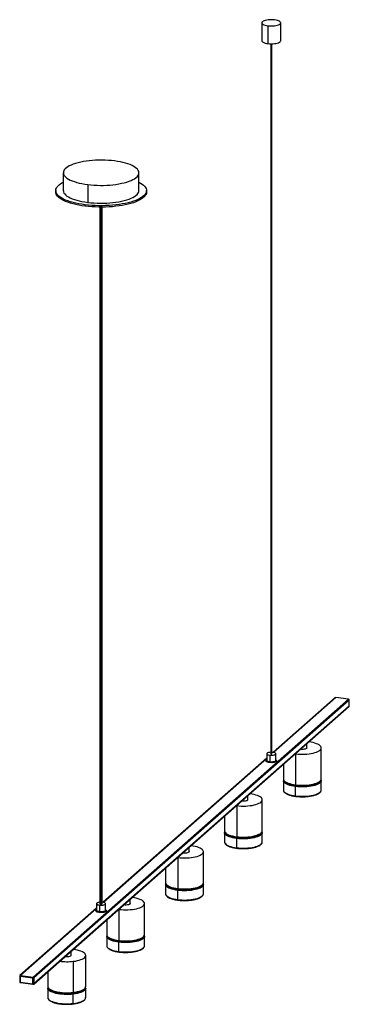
# Paper-space layout '_Dimétrica' of a CAD drawing. Header units: millimetres. Extents: x -643 to -208, y -578 to 723.
import ezdxf

# ---------------------------------------------------------------- set-up
doc = ezdxf.new("R2010")
doc.units = ezdxf.units.MM

psp = doc.layouts.new('_Dimétrica')

# ---------------------------------------------------------------- linework, layer by layer
at = {"color": 7, "linetype": 'Continuous', "lineweight": 25}
for p, q in [((-323.5, 719.3), (-323.5, 695.7)), ((-298.5, 695.7), (-298.5, 719.3)), ((-315.4, 715.4), (-315.4, 691.8)), ((-311.5, 691.5), (-311.5, -247.1)), ((-310.5, -247.1), (-310.5, 691.5)), ((-585.8, 521.1), (-585.8, 497.5)), ((-485.8, 497.5), (-485.8, 521.1)), ((-595.8, 497.5), (-595.8, 495.6)), ((-553.4, 505.5), (-553.4, 481.9)), ((-475.8, 495.6), (-475.8, 497.5)), ((-557, 476.9), (-557, 478.8)), ((-537.3, 475.6), (-537.3, -445.3)), ((-534.3, -445.3), (-534.3, 475.6)), ((-625.5, -542.4), (-209, -175.1)), ((-208.1, -176.1), (-624.5, -543.4)), ((-226.5, -173.1), (-308.4, -245.3)), ((-209, -175.1), (-225.8, -172.9)), ((-208.9, -175), (-225.7, -172.9)), ((-208.1, -183.7), (-208.1, -176.1)), ((-208, -183.5), (-208, -176)), ((-624.8, -551.6), (-208.3, -184.3)), ((-624.5, -551), (-208.1, -183.7)), ((-264.1, -239.3), (-264.1, -233.5)), ((-261.3, -231.5), (-261.8, -231.4)), ((-317, -247.1), (-317, -255.6)), ((-305, -255.6), (-305, -247.1)), ((-279.5, -247), (-278.9, -247.1)), ((-278.9, -247.1), (-278.9, -288.1)), ((-272.2, -241.2), (-272.8, -241.1)), ((-245.1, -280.3), (-245.1, -239.3)), ((-317, -253), (-533.1, -443.5)), ((-313.1, -249), (-313.1, -257.5)), ((-295.1, -260.8), (-295.1, -280.3)), ((-295.1, -282.7), (-295.1, -294.9)), ((-245.1, -294.9), (-245.1, -282.7)), ((-295.1, -294.9), (-295.1, -294.9)), ((-278.9, -302.7), (-278.9, -290.5)), ((-245.1, -295), (-245.1, -294.9)), ((-350, -309.8), (-350.5, -309.7)), ((-341.9, -307.9), (-341.9, -302.1)), ((-339, -300.1), (-339.6, -300)), ((-322.9, -348.9), (-322.9, -307.9)), ((-357.3, -315.6), (-356.7, -315.7)), ((-356.7, -315.7), (-356.7, -356.7)), ((-372.9, -329.4), (-372.9, -348.9)), ((-372.9, -351.3), (-372.9, -363.5)), ((-322.9, -363.5), (-322.9, -351.3)), ((-372.9, -363.5), (-372.9, -363.5)), ((-356.7, -371.3), (-356.7, -359.1)), ((-322.9, -363.6), (-322.9, -363.5)), ((-419.7, -376.5), (-419.7, -370.7)), ((-416.8, -368.7), (-417.4, -368.6)), ((-400.7, -417.5), (-400.7, -376.5)), ((-435, -384.2), (-434.5, -384.3)), ((-434.5, -384.3), (-434.5, -425.3)), ((-427.8, -378.4), (-428.3, -378.3)), ((-450.7, -398), (-450.7, -417.5)), ((-450.7, -419.9), (-450.7, -432.1)), ((-434.5, -439.9), (-434.5, -427.7)), ((-400.7, -432.1), (-400.7, -419.9)), ((-497.4, -445.1), (-497.4, -439.3)), ((-494.6, -437.3), (-495.2, -437.2)), ((-450.7, -432), (-450.7, -432.1)), ((-400.7, -432.2), (-400.7, -432.1)), ((-541.8, -451.2), (-643, -540.4)), ((-541.8, -445.3), (-541.8, -453.8)), ((-537.9, -447.2), (-537.9, -455.7)), ((-533.6, -443.4), (-534.3, -443.4)), ((-529.8, -453.8), (-529.8, -445.3)), ((-512.8, -452.8), (-512.3, -452.9)), ((-512.3, -452.9), (-512.3, -493.9)), ((-505.6, -447), (-506.1, -446.9)), ((-478.4, -486.1), (-478.4, -445.1)), ((-528.4, -466.6), (-528.4, -486.1)), ((-528.4, -488.5), (-528.4, -500.7)), ((-478.4, -500.7), (-478.4, -488.5)), ((-528.4, -500.6), (-528.4, -500.7)), ((-512.3, -508.5), (-512.3, -496.3)), ((-478.4, -500.8), (-478.4, -500.7)), ((-583.3, -515.6), (-583.9, -515.5)), ((-575.2, -513.7), (-575.2, -507.9)), ((-556.2, -554.7), (-556.2, -513.7)), ((-572.5, -521.5), (-572.5, -562.5)), ((-643.3, -541.2), (-643.3, -548.7)), ((-625.8, -543.6), (-642.7, -541.5)), ((-642.7, -541.5), (-642.7, -549)), ((-642.3, -540.2), (-625.5, -542.4)), ((-625.8, -551.2), (-625.8, -543.6)), ((-624.5, -543.4), (-624.5, -551)), ((-606.2, -535.2), (-606.2, -554.7)), ((-642.7, -549), (-625.8, -551.2)), ((-642.4, -549.7), (-625.6, -551.8)), ((-606.2, -557.1), (-606.2, -569.3)), ((-606.2, -557.1), (-606.2, -557.1)), ((-556.2, -557), (-556.2, -557.1)), ((-556.2, -569.3), (-556.2, -557.1)), ((-572.5, -577.1), (-572.5, -564.9))]:
    psp.add_line(p, q, dxfattribs=at)
at = {"color": 8, "linetype": 'Continuous', "lineweight": 25}
for p, q in [((-311.2, 691.5), (-311.2, -247.3)), ((-536.3, 475.6), (-536.3, -445.8)), ((-225.8, -172.9), (-308, -245.4)), ((-272.2, -241.2), (-272.2, -240.6)), ((-317, -253.3), (-532.7, -443.6)), ((-350, -309.8), (-350, -309.2)), ((-427.8, -378.4), (-427.8, -377.8)), ((-541.8, -451.6), (-642.3, -540.2)), ((-505.6, -447), (-505.6, -446.4)), ((-583.3, -515.6), (-583.3, -515))]:
    psp.add_line(p, q, dxfattribs=at)
at = {"color": 7, "linetype": 'Continuous', "lineweight": 25, "flags": 128}
for points in [[(-306.6, 723.2), (-308.7, 723.4), (-310.9, 723.4), (-313, 723.4), (-315.1, 723.2), (-317.1, 722.9), (-318.9, 722.5), (-320.5, 722), (-321.8, 721.4), (-322.7, 720.7), (-323.3, 720), (-323.5, 719.3), (-323.3, 718.6), (-322.8, 717.9), (-321.9, 717.2), (-320.7, 716.6), (-319.2, 716.1), (-317.4, 715.7), (-315.4, 715.4)], [(-315.4, 715.4), (-313.3, 715.2), (-311.2, 715.1), (-309, 715.2), (-306.9, 715.3), (-304.9, 715.6), (-303.1, 716), (-301.5, 716.6), (-300.3, 717.1), (-299.3, 717.8), (-298.7, 718.5), (-298.5, 719.2), (-298.7, 719.9), (-299.2, 720.6), (-300.1, 721.3), (-301.3, 721.9), (-302.9, 722.4), (-304.6, 722.9), (-306.6, 723.2)], [(-323.5, 695.7), (-323.3, 695), (-322.8, 694.3), (-321.9, 693.7), (-320.7, 693.1), (-319.2, 692.5), (-317.4, 692.1), (-315.4, 691.8)], [(-315.4, 691.8), (-313.3, 691.6), (-311.2, 691.5), (-309, 691.6), (-306.9, 691.8), (-304.9, 692.1), (-303.1, 692.5), (-301.5, 693), (-300.3, 693.6), (-299.3, 694.2), (-298.7, 694.9), (-298.5, 695.6), (-298.5, 695.7)], [(-518.1, 536.7), (-522.1, 537.1), (-526.2, 537.4), (-530.4, 537.6), (-534.7, 537.7), (-538.9, 537.7), (-543.1, 537.5), (-547.3, 537.3), (-551.4, 536.9), (-555.4, 536.4), (-559.2, 535.8), (-562.8, 535.1), (-566.3, 534.3), (-569.6, 533.3), (-572.6, 532.3), (-575.3, 531.3), (-577.8, 530.1), (-579.9, 528.9), (-581.7, 527.6), (-583.2, 526.3), (-584.4, 524.9), (-585.2, 523.5), (-585.7, 522.1), (-585.7, 520.7), (-585.5, 519.3), (-584.9, 517.9), (-583.9, 516.5), (-582.5, 515.2), (-580.9, 513.9), (-578.9, 512.6), (-576.6, 511.4), (-574, 510.3), (-571.1, 509.3), (-568, 508.3), (-564.6, 507.5), (-561.1, 506.7), (-557.3, 506), (-553.4, 505.5)], [(-553.4, 505.5), (-549.4, 505), (-545.3, 504.7), (-541.1, 504.5), (-536.8, 504.4), (-532.6, 504.4), (-528.4, 504.6), (-524.2, 504.8), (-520.1, 505.2), (-516.2, 505.7), (-512.3, 506.3), (-508.7, 507.1), (-505.2, 507.9), (-502, 508.8), (-498.9, 509.8), (-496.2, 510.9), (-493.8, 512), (-491.6, 513.2), (-489.8, 514.5), (-488.3, 515.8), (-487.1, 517.2), (-486.3, 518.6), (-485.9, 520), (-485.8, 521.4), (-486, 522.8), (-486.7, 524.2), (-487.6, 525.6), (-489, 526.9), (-490.6, 528.2), (-492.6, 529.5), (-494.9, 530.7), (-497.5, 531.8), (-500.4, 532.8), (-503.5, 533.8), (-506.9, 534.7), (-510.4, 535.4), (-514.2, 536.1), (-518.1, 536.7)], [(-557, 478.8), (-561.2, 479.4), (-565.3, 480.1), (-569.2, 480.9), (-572.9, 481.8), (-576.4, 482.8), (-579.7, 483.9), (-582.7, 485), (-585.4, 486.3), (-587.8, 487.6), (-590, 488.9), (-591.8, 490.3), (-593.3, 491.8), (-594.4, 493.3), (-595.2, 494.8), (-595.6, 496.3), (-595.7, 497.8), (-595.5, 499.4), (-594.9, 500.9), (-593.9, 502.4), (-592.7, 503.8), (-591, 505.3), (-589.1, 506.7), (-586.8, 508), (-585.8, 508.5)], [(-485.8, 508.5), (-483.7, 507.4), (-481.6, 506.1), (-479.7, 504.7), (-478.3, 503.2), (-477.1, 501.7), (-476.3, 500.2), (-475.9, 498.7), (-475.8, 497.2), (-476, 495.6), (-476.6, 494.1), (-477.6, 492.6), (-478.9, 491.1), (-480.5, 489.7), (-482.4, 488.3), (-484.7, 487), (-487.3, 485.7), (-490.1, 484.5), (-493.2, 483.4), (-496.6, 482.3), (-500.2, 481.4), (-504, 480.5), (-508, 479.8), (-512.1, 479.1), (-516.4, 478.6), (-520.8, 478.1), (-525.3, 477.8), (-529.9, 477.6), (-534.4, 477.5), (-539, 477.5), (-543.6, 477.7), (-548.2, 477.9), (-552.6, 478.3), (-557, 478.8)], [(-557, 476.9), (-561.2, 477.5), (-565.3, 478.2), (-569.2, 479), (-572.9, 479.9), (-576.4, 480.9), (-579.7, 482), (-582.7, 483.1), (-585.4, 484.4), (-587.8, 485.7), (-590, 487), (-591.8, 488.4), (-593.3, 489.9), (-594.4, 491.4), (-595.2, 492.9), (-595.6, 494.4), (-595.8, 495.6)], [(-585.8, 497.5), (-585.7, 497.1), (-585.5, 495.7), (-584.9, 494.3), (-583.9, 493), (-582.5, 491.6), (-580.9, 490.3), (-578.9, 489.1), (-576.6, 487.9), (-574, 486.8), (-571.1, 485.7), (-568, 484.8), (-564.6, 483.9), (-561.1, 483.1), (-557.3, 482.5), (-553.4, 481.9)], [(-475.8, 495.6), (-475.8, 495.3), (-476, 493.7), (-476.6, 492.2), (-477.6, 490.7), (-478.9, 489.3), (-480.5, 487.8), (-482.4, 486.4), (-484.7, 485.1), (-487.3, 483.8), (-490.1, 482.6), (-493.2, 481.5), (-496.6, 480.5), (-500.2, 479.5), (-504, 478.6), (-508, 477.9), (-512.1, 477.2), (-516.4, 476.7), (-520.8, 476.2), (-525.3, 475.9), (-529.9, 475.7), (-534.4, 475.6), (-539, 475.6), (-543.6, 475.8), (-548.2, 476), (-552.6, 476.4), (-557, 476.9)], [(-553.4, 481.9), (-549.4, 481.5), (-545.3, 481.1), (-541.1, 480.9), (-536.8, 480.8), (-532.6, 480.9), (-528.4, 481), (-524.2, 481.3), (-520.1, 481.7), (-516.2, 482.2), (-512.3, 482.8), (-508.7, 483.5), (-505.2, 484.3), (-502, 485.2), (-498.9, 486.2), (-496.2, 487.3), (-493.8, 488.4), (-491.6, 489.7), (-489.8, 490.9), (-488.3, 492.3), (-487.1, 493.6), (-486.3, 495), (-485.9, 496.4), (-485.8, 497.5)], [(-278.9, -247.1), (-276, -247.4), (-273.1, -247.6), (-270.1, -247.6), (-267.1, -247.6), (-264.1, -247.4), (-261.2, -247.1), (-258.5, -246.7), (-255.9, -246.2), (-253.5, -245.5), (-251.4, -244.8), (-249.5, -244), (-247.9, -243.2), (-246.7, -242.3), (-245.8, -241.3), (-245.3, -240.3), (-245.1, -239.3), (-245.3, -238.3), (-245.8, -237.3), (-246.7, -236.3), (-248, -235.4), (-249.5, -234.6), (-251.4, -233.8), (-253.5, -233.1), (-255.9, -232.4), (-258.5, -231.9), (-261.3, -231.5)], [(-311.5, -245.1), (-312, -245.1), (-313.5, -245.3), (-314.8, -245.6), (-315.9, -245.9), (-316.6, -246.4), (-317, -246.9), (-316.9, -247.4), (-316.5, -247.9), (-315.7, -248.4), (-314.5, -248.7), (-313.1, -249)], [(-313.1, -249), (-311.6, -249.1), (-310, -249.1), (-308.5, -248.9), (-307.2, -248.7), (-306.1, -248.3), (-305.4, -247.8), (-305, -247.3), (-305.1, -246.8), (-305.5, -246.3), (-306.4, -245.8), (-307.5, -245.5), (-308.9, -245.2)], [(-311.5, -247.1), (-311.5, -247.1), (-311.5, -247.2), (-311.4, -247.2), (-311.2, -247.3)], [(-311.2, -247.3), (-311, -247.3), (-310.8, -247.3), (-310.6, -247.2), (-310.5, -247.2), (-310.5, -247.1)], [(-308.9, -245.2), (-310.4, -245.1), (-310.5, -245.1)], [(-264.1, -239.3), (-264.1, -239.5), (-264.5, -240), (-265.2, -240.5), (-266.3, -240.9), (-267.6, -241.1), (-269.1, -241.3), (-270.7, -241.3), (-272.2, -241.2)], [(-356.7, -315.7), (-353.8, -316), (-350.9, -316.2), (-347.8, -316.2), (-344.8, -316.2), (-341.9, -316), (-339, -315.7), (-336.2, -315.3), (-333.7, -314.8), (-331.3, -314.1), (-329.1, -313.4), (-327.3, -312.6), (-325.7, -311.8), (-324.5, -310.9), (-323.6, -309.9), (-323.1, -308.9), (-322.9, -307.9), (-323.1, -306.9), (-323.6, -305.9), (-324.5, -304.9), (-325.8, -304), (-327.3, -303.2), (-329.2, -302.4), (-331.3, -301.7), (-333.7, -301), (-336.3, -300.5), (-339, -300.1)], [(-341.9, -307.9), (-341.9, -308.1), (-342.3, -308.6), (-343, -309.1), (-344.1, -309.5), (-345.4, -309.7), (-346.9, -309.9), (-348.5, -309.9), (-350, -309.8)], [(-434.5, -384.3), (-431.6, -384.6), (-428.6, -384.8), (-425.6, -384.8), (-422.6, -384.8), (-419.6, -384.6), (-416.8, -384.3), (-414, -383.9), (-411.4, -383.4), (-409.1, -382.7), (-406.9, -382), (-405.1, -381.2), (-403.5, -380.4), (-402.3, -379.4), (-401.4, -378.5), (-400.8, -377.5), (-400.7, -376.5), (-400.8, -375.5), (-401.4, -374.5), (-402.3, -373.5), (-403.5, -372.6), (-405.1, -371.8), (-407, -371), (-409.1, -370.3), (-411.5, -369.6), (-414.1, -369.1), (-416.8, -368.7)], [(-419.7, -376.5), (-419.7, -376.7), (-420, -377.2), (-420.8, -377.7), (-421.9, -378.1), (-423.2, -378.3), (-424.7, -378.5), (-426.3, -378.5), (-427.8, -378.4)], [(-512.3, -452.9), (-509.4, -453.2), (-506.4, -453.4), (-503.4, -453.4), (-500.4, -453.4), (-497.4, -453.2), (-494.5, -452.9), (-491.8, -452.5), (-489.2, -452), (-486.8, -451.3), (-484.7, -450.6), (-482.8, -449.8), (-481.3, -449), (-480.1, -448), (-479.2, -447.1), (-478.6, -446.1), (-478.4, -445.1), (-478.6, -444.1), (-479.2, -443.1), (-480.1, -442.1), (-481.3, -441.2), (-482.9, -440.4), (-484.7, -439.6), (-486.9, -438.9), (-489.3, -438.2), (-491.8, -437.7), (-494.6, -437.3)], [(-537.3, -443.4), (-538.2, -443.5), (-539.6, -443.8), (-540.6, -444.1), (-541.4, -444.6), (-541.7, -445.1), (-541.7, -445.6), (-541.2, -446.1), (-540.4, -446.6), (-539.3, -446.9), (-537.9, -447.2)], [(-537.9, -447.2), (-536.4, -447.3), (-534.8, -447.3), (-533.3, -447.1), (-532, -446.9), (-530.9, -446.5), (-530.1, -446), (-529.8, -445.5), (-529.8, -445), (-530.3, -444.5), (-531.1, -444), (-532.3, -443.7), (-533.6, -443.4)], [(-537.3, -445.3), (-537.3, -445.3), (-537.1, -445.5), (-536.8, -445.7), (-536.3, -445.8)], [(-536.3, -445.8), (-535.7, -445.8), (-535.1, -445.8), (-534.7, -445.7), (-534.4, -445.5), (-534.3, -445.3)], [(-497.4, -445.1), (-497.5, -445.3), (-497.8, -445.8), (-498.6, -446.3), (-499.6, -446.6), (-501, -446.9), (-502.5, -447.1), (-504, -447.1), (-505.6, -447)], [(-572.5, -521.5), (-569.8, -521.1), (-567.2, -520.6), (-564.8, -520), (-562.6, -519.3), (-560.7, -518.5), (-559.2, -517.6), (-557.9, -516.7), (-557, -515.7), (-556.4, -514.8), (-556.2, -513.8), (-556.4, -512.8), (-556.9, -511.8), (-557.8, -510.8), (-559, -509.9), (-560.5, -509), (-562.4, -508.2), (-564.5, -507.5), (-566.9, -506.9), (-569.5, -506.3), (-572.2, -505.9), (-572.9, -505.8)], [(-575.2, -513.7), (-575.3, -513.9), (-575.6, -514.4), (-576.3, -514.9), (-577.4, -515.2), (-578.8, -515.5), (-580.3, -515.7), (-581.8, -515.7), (-583.3, -515.6)]]:
    psp.add_lwpolyline(points, dxfattribs=at)
at = {"color": 8, "linetype": 'Continuous', "lineweight": 25, "flags": 128}
for points in [[(-225.7, -172.9), (-225.8, -172.9), (-225.8, -172.9)], [(-209, -175.1), (-208.9, -175), (-208.9, -175)], [(-208.1, -176.1), (-208, -176.1), (-208, -176)], [(-208.1, -183.7), (-208, -183.6), (-208, -183.5)], [(-313.5, -258.7), (-314.9, -258.5), (-316.1, -258.1), (-317, -257.7), (-317.7, -257.3), (-318, -256.7), (-317.9, -256.2), (-317.6, -255.7), (-317, -255.3)], [(-317, -255.6), (-316.9, -255.9), (-316.5, -256.4), (-315.7, -256.9), (-314.5, -257.2), (-313.1, -257.5)], [(-305, -255.3), (-305, -255.3), (-304.3, -255.8), (-304, -256.3), (-304.1, -256.9), (-304.5, -257.4), (-305.2, -257.8), (-306.2, -258.2), (-307.4, -258.5), (-308.9, -258.8), (-310.4, -258.9), (-312, -258.8), (-313.5, -258.7)], [(-313.1, -257.5), (-311.6, -257.6), (-310, -257.6), (-308.5, -257.4), (-307.2, -257.1), (-306.1, -256.8), (-305.4, -256.3), (-305, -255.8), (-305, -255.6)], [(-295.1, -280.3), (-295.1, -280.3), (-294.9, -281.3), (-294.4, -282.3), (-293.5, -283.3), (-292.2, -284.2), (-290.7, -285.1), (-288.8, -285.9), (-286.7, -286.6), (-284.3, -287.2), (-281.7, -287.7), (-278.9, -288.1)], [(-278.9, -290.5), (-281.7, -290.1), (-284.3, -289.5), (-286.7, -288.9), (-288.8, -288.2), (-290.7, -287.4), (-292.2, -286.6), (-293.5, -285.6), (-294.4, -284.7), (-294.9, -283.7), (-295.1, -282.7)], [(-278.9, -288.1), (-276, -288.4), (-273.1, -288.6), (-270.1, -288.7), (-267.1, -288.6), (-264.1, -288.4), (-261.2, -288.1), (-258.5, -287.7), (-255.9, -287.2), (-253.5, -286.6), (-251.4, -285.8), (-249.5, -285), (-247.9, -284.2), (-246.7, -283.3), (-245.8, -282.3), (-245.3, -281.3), (-245.1, -280.3)], [(-245.1, -282.6), (-245.1, -282.7), (-245.3, -283.7), (-245.8, -284.7), (-246.7, -285.6), (-247.9, -286.5), (-249.5, -287.4), (-251.4, -288.2), (-253.5, -288.9), (-255.9, -289.5), (-258.5, -290.1), (-261.2, -290.5), (-264.1, -290.8), (-267.1, -291), (-270.1, -291), (-273.1, -291), (-276, -290.8), (-278.9, -290.5)], [(-295.1, -294.9), (-295.1, -294.9), (-294.9, -295.9), (-294.4, -296.9), (-293.5, -297.9), (-292.2, -298.8), (-290.7, -299.7), (-288.8, -300.5), (-286.7, -301.2), (-284.3, -301.8), (-281.7, -302.3), (-278.9, -302.7)], [(-278.6, -289.1), (-278.6, -289.1), (-278.7, -289.1), (-278.8, -289), (-278.8, -288.8), (-278.9, -288.6), (-278.9, -288.4), (-278.9, -288.1)], [(-278.9, -302.7), (-276, -303), (-273.1, -303.2), (-270.1, -303.3), (-267.1, -303.2), (-264.1, -303), (-261.2, -302.7), (-258.5, -302.3), (-255.9, -301.8), (-253.5, -301.2), (-251.4, -300.5), (-249.5, -299.7), (-247.9, -298.8), (-246.7, -297.9), (-245.8, -296.9), (-245.3, -295.9), (-245.1, -295)], [(-278.9, -302.7), (-278.9, -302.9), (-278.9, -303.1), (-278.9, -303.2), (-278.8, -303.3), (-278.8, -303.4), (-278.7, -303.4), (-278.7, -303.4)], [(-372.9, -348.9), (-372.9, -348.9), (-372.7, -349.9), (-372.1, -350.9), (-371.2, -351.9), (-370, -352.8), (-368.4, -353.7), (-366.6, -354.5), (-364.4, -355.2), (-362.1, -355.8), (-359.5, -356.3), (-356.7, -356.7)], [(-356.7, -359.1), (-359.5, -358.7), (-362.1, -358.1), (-364.4, -357.5), (-366.6, -356.8), (-368.4, -356), (-370, -355.2), (-371.2, -354.2), (-372.1, -353.3), (-372.7, -352.3), (-372.9, -351.3)], [(-356.7, -356.7), (-353.8, -357), (-350.9, -357.2), (-347.8, -357.3), (-344.8, -357.2), (-341.9, -357), (-339, -356.7), (-336.2, -356.3), (-333.7, -355.8), (-331.3, -355.2), (-329.1, -354.4), (-327.3, -353.6), (-325.7, -352.8), (-324.5, -351.9), (-323.6, -350.9), (-323.1, -349.9), (-322.9, -348.9)], [(-322.9, -351.2), (-322.9, -351.3), (-323.1, -352.3), (-323.6, -353.3), (-324.5, -354.2), (-325.7, -355.1), (-327.3, -356), (-329.1, -356.8), (-331.3, -357.5), (-333.7, -358.1), (-336.2, -358.7), (-339, -359.1), (-341.9, -359.4), (-344.8, -359.5), (-347.8, -359.6), (-350.9, -359.5), (-353.8, -359.4), (-356.7, -359.1)], [(-372.9, -363.5), (-372.9, -363.5), (-372.7, -364.5), (-372.1, -365.5), (-371.2, -366.5), (-370, -367.4), (-368.4, -368.3), (-366.6, -369.1), (-364.4, -369.8), (-362.1, -370.4), (-359.5, -370.9), (-356.7, -371.3)], [(-356.4, -357.7), (-356.4, -357.7), (-356.5, -357.7), (-356.6, -357.6), (-356.6, -357.4), (-356.7, -357.2), (-356.7, -357), (-356.7, -356.7)], [(-356.7, -371.3), (-353.8, -371.6), (-350.9, -371.8), (-347.8, -371.9), (-344.8, -371.8), (-341.9, -371.6), (-339, -371.3), (-336.2, -370.9), (-333.7, -370.4), (-331.3, -369.8), (-329.1, -369.1), (-327.3, -368.3), (-325.7, -367.4), (-324.5, -366.5), (-323.6, -365.5), (-323.1, -364.5), (-322.9, -363.6)], [(-356.7, -371.3), (-356.7, -371.5), (-356.7, -371.7), (-356.7, -371.8), (-356.6, -371.9), (-356.6, -372), (-356.5, -372), (-356.5, -372)], [(-450.7, -417.5), (-450.7, -417.5), (-450.5, -418.5), (-449.9, -419.5), (-449, -420.5), (-447.8, -421.4), (-446.2, -422.3), (-444.4, -423), (-442.2, -423.8), (-439.8, -424.4), (-437.3, -424.9), (-434.5, -425.3)], [(-434.5, -427.7), (-437.3, -427.3), (-439.8, -426.7), (-442.2, -426.1), (-444.4, -425.4), (-446.2, -424.6), (-447.8, -423.8), (-449, -422.8), (-449.9, -421.9), (-450.5, -420.9), (-450.7, -419.9)], [(-434.5, -425.3), (-431.6, -425.6), (-428.6, -425.8), (-425.6, -425.8), (-422.6, -425.8), (-419.6, -425.6), (-416.8, -425.3), (-414, -424.9), (-411.4, -424.4), (-409.1, -423.7), (-406.9, -423), (-405.1, -422.2), (-403.5, -421.4), (-402.3, -420.5), (-401.4, -419.5), (-400.8, -418.5), (-400.7, -417.5)], [(-400.7, -419.8), (-400.7, -419.9), (-400.8, -420.9), (-401.4, -421.9), (-402.3, -422.8), (-403.5, -423.7), (-405.1, -424.6), (-406.9, -425.4), (-409.1, -426.1), (-411.4, -426.7), (-414, -427.2), (-416.8, -427.7), (-419.6, -428), (-422.6, -428.1), (-425.6, -428.2), (-428.6, -428.1), (-431.6, -428), (-434.5, -427.7)], [(-434.2, -426.3), (-434.2, -426.3), (-434.3, -426.3), (-434.3, -426.2), (-434.4, -426), (-434.5, -425.8), (-434.5, -425.6), (-434.5, -425.3)], [(-450.7, -432.1), (-450.7, -432.1), (-450.5, -433.1), (-449.9, -434.1), (-449, -435.1), (-447.8, -436), (-446.2, -436.9), (-444.4, -437.7), (-442.2, -438.4), (-439.8, -439), (-437.3, -439.5), (-434.5, -439.9)], [(-434.5, -439.9), (-431.6, -440.2), (-428.6, -440.4), (-425.6, -440.5), (-422.6, -440.4), (-419.6, -440.2), (-416.8, -439.9), (-414, -439.5), (-411.4, -439), (-409.1, -438.4), (-406.9, -437.6), (-405.1, -436.9), (-403.5, -436), (-402.3, -435.1), (-401.4, -434.1), (-400.8, -433.1), (-400.7, -432.2)], [(-434.5, -439.9), (-434.5, -440.1), (-434.5, -440.3), (-434.4, -440.4), (-434.4, -440.5), (-434.3, -440.6), (-434.3, -440.6), (-434.3, -440.6)], [(-538.2, -456.9), (-539.6, -456.7), (-540.8, -456.4), (-541.8, -455.9), (-542.4, -455.5), (-542.7, -454.9), (-542.7, -454.4), (-542.3, -453.9), (-541.8, -453.5)], [(-541.8, -453.8), (-541.7, -454.1), (-541.2, -454.6), (-540.4, -455.1), (-539.3, -455.4), (-537.9, -455.7)], [(-529.8, -453.5), (-529.7, -453.6), (-529.1, -454), (-528.8, -454.5), (-528.8, -455.1), (-529.2, -455.6), (-529.9, -456), (-530.9, -456.4), (-532.2, -456.8), (-533.6, -457), (-535.1, -457.1), (-536.7, -457.1), (-538.2, -456.9)], [(-537.9, -455.7), (-536.4, -455.8), (-534.8, -455.8), (-533.3, -455.6), (-532, -455.3), (-530.9, -455), (-530.1, -454.5), (-529.8, -454), (-529.8, -453.8)], [(-528.4, -486.1), (-528.4, -486.1), (-528.3, -487.1), (-527.7, -488.1), (-526.8, -489.1), (-525.6, -490), (-524, -490.9), (-522.1, -491.6), (-520, -492.4), (-517.6, -493), (-515, -493.5), (-512.3, -493.9)], [(-512.3, -496.3), (-515, -495.9), (-517.6, -495.3), (-520, -494.7), (-522.1, -494), (-524, -493.2), (-525.6, -492.4), (-526.8, -491.4), (-527.7, -490.5), (-528.3, -489.5), (-528.4, -488.5)], [(-512.3, -493.9), (-509.4, -494.2), (-506.4, -494.4), (-503.4, -494.4), (-500.4, -494.4), (-497.4, -494.2), (-494.5, -493.9), (-491.8, -493.5), (-489.2, -493), (-486.8, -492.3), (-484.7, -491.6), (-482.8, -490.8), (-481.3, -490), (-480.1, -489.1), (-479.2, -488.1), (-478.6, -487.1), (-478.4, -486.1)], [(-478.4, -488.4), (-478.4, -488.5), (-478.6, -489.5), (-479.2, -490.5), (-480.1, -491.4), (-481.3, -492.3), (-482.8, -493.2), (-484.7, -494), (-486.8, -494.7), (-489.2, -495.3), (-491.8, -495.8), (-494.5, -496.3), (-497.4, -496.6), (-500.4, -496.7), (-503.4, -496.8), (-506.4, -496.7), (-509.4, -496.6), (-512.3, -496.3)], [(-511.9, -494.9), (-512, -494.9), (-512, -494.9), (-512.1, -494.8), (-512.2, -494.6), (-512.2, -494.4), (-512.3, -494.2), (-512.3, -493.9)], [(-528.4, -500.7), (-528.4, -500.7), (-528.3, -501.7), (-527.7, -502.7), (-526.8, -503.7), (-525.6, -504.6), (-524, -505.5), (-522.1, -506.3), (-520, -507), (-517.6, -507.6), (-515, -508.1), (-512.3, -508.5)], [(-512.3, -508.5), (-509.4, -508.8), (-506.4, -509), (-503.4, -509.1), (-500.4, -509), (-497.4, -508.8), (-494.5, -508.5), (-491.8, -508.1), (-489.2, -507.6), (-486.8, -507), (-484.7, -506.2), (-482.8, -505.5), (-481.3, -504.6), (-480.1, -503.7), (-479.2, -502.7), (-478.6, -501.7), (-478.4, -500.8)], [(-512.3, -508.5), (-512.3, -508.7), (-512.3, -508.9), (-512.2, -509), (-512.2, -509.1), (-512.1, -509.2), (-512.1, -509.2), (-512, -509.2)], [(-643.3, -541.2), (-643.3, -541.2), (-643.3, -541.3), (-643.2, -541.3), (-643.1, -541.4), (-643, -541.4), (-642.8, -541.5), (-642.7, -541.5)], [(-643.3, -548.7), (-643.3, -548.7), (-643.3, -548.8), (-643.2, -548.9), (-643.1, -548.9), (-643, -549), (-642.8, -549), (-642.7, -549)], [(-642.4, -549.7), (-642.5, -549.7), (-642.5, -549.7), (-642.6, -549.6), (-642.6, -549.5), (-642.6, -549.4), (-642.7, -549.2), (-642.7, -549)], [(-625.8, -551.2), (-625.8, -551.3), (-625.8, -551.5), (-625.8, -551.6), (-625.7, -551.7), (-625.7, -551.8), (-625.6, -551.8), (-625.6, -551.8)], [(-606.2, -554.7), (-606.1, -555.7), (-605.5, -556.6), (-604.7, -557.6), (-603.4, -558.5), (-601.9, -559.4), (-600, -560.2), (-597.9, -560.9), (-595.6, -561.5), (-593, -562.1), (-590.2, -562.5), (-587.4, -562.8), (-584.4, -563), (-581.4, -563), (-578.4, -563), (-575.4, -562.8), (-572.5, -562.5)], [(-572.5, -564.9), (-575.4, -565.2), (-578.4, -565.3), (-581.4, -565.4), (-584.4, -565.3), (-587.4, -565.1), (-590.2, -564.8), (-593, -564.4), (-595.6, -563.9), (-597.9, -563.3), (-600, -562.5), (-601.9, -561.8), (-603.4, -560.9), (-604.7, -560), (-605.5, -559), (-606.1, -558), (-606.2, -557.1)], [(-572.5, -562.5), (-569.8, -562.1), (-567.2, -561.6), (-564.8, -561), (-562.6, -560.3), (-560.7, -559.5), (-559.2, -558.6), (-557.9, -557.7), (-557, -556.8), (-556.4, -555.8), (-556.2, -554.8), (-556.2, -554.7)], [(-556.2, -557.1), (-556.2, -557.1), (-556.4, -558.1), (-557, -559.1), (-557.9, -560.1), (-559.2, -561), (-560.7, -561.8), (-562.6, -562.6), (-564.8, -563.3), (-567.2, -564), (-569.8, -564.5), (-572.5, -564.9)], [(-606.2, -569.3), (-606.1, -570.3), (-605.5, -571.3), (-604.7, -572.2), (-603.4, -573.1), (-601.9, -574), (-600, -574.8), (-597.9, -575.5), (-595.6, -576.1), (-593, -576.7), (-590.2, -577.1), (-587.4, -577.4), (-584.4, -577.6), (-581.4, -577.7), (-578.4, -577.6), (-575.4, -577.4), (-572.5, -577.1)], [(-572.9, -563.5), (-572.8, -563.5), (-572.7, -563.5), (-572.7, -563.4), (-572.6, -563.2), (-572.6, -563), (-572.5, -562.8), (-572.5, -562.5)], [(-572.5, -577.1), (-569.8, -576.7), (-567.2, -576.2), (-564.8, -575.6), (-562.6, -574.9), (-560.7, -574.1), (-559.2, -573.2), (-557.9, -572.3), (-557, -571.4), (-556.4, -570.4), (-556.2, -569.4), (-556.2, -569.3)], [(-572.5, -577.1), (-572.5, -577.3), (-572.5, -577.5), (-572.6, -577.6), (-572.6, -577.7), (-572.7, -577.8), (-572.7, -577.8), (-572.7, -577.8)]]:
    psp.add_lwpolyline(points, dxfattribs=at)
at = {"color": 7, "linetype": 'Continuous', "lineweight": 25}
for centre, radius, start, end in [((-225.8, -173.9), 1, 82.8192, 131.4096), ((-209.2, -176.1), 1.09, 1.0587, 81.7605), ((-209, -176), 1, 0, 82.8192), ((-209, -183.5), 1, 311.4096, 0), ((-315.1, -257.6), 1.97, 324.9309, 3.5931), ((-277, -290.4), 1.97, 144.9309, 183.5931), ((-270.1, -229), 60.8, 261.9917, 286.2244), ((-354.7, -358.9), 1.97, 144.9309, 183.5931), ((-347.9, -297.6), 60.8, 261.9917, 286.2244), ((-432.5, -427.5), 1.97, 144.9309, 183.5931), ((-425.7, -366.2), 60.8, 261.9917, 286.2244), ((-539.8, -455.8), 1.97, 324.9309, 3.5931), ((-503.5, -434.8), 60.8, 261.9917, 286.2244), ((-510.3, -496.1), 1.97, 144.9309, 183.5931), ((-581.2, -449.9), 72.1, 262.5137, 276.9286), ((-642.3, -541.2), 1, 131.4096, 180), ((-640.7, -541.4), 1.97, 144.9309, 183.5931), ((-623.9, -543.5), 1.97, 144.9309, 183.5931), ((-625.5, -541.7), 1.97, 259.2261, 297.8883), ((-625.6, -543.4), 1.09, 1.0587, 81.7605), ((-642.3, -548.7), 1, 180, 262.8192), ((-625.5, -549.2), 1.97, 259.2261, 297.8883), ((-625.5, -550.8), 1, 262.8192, 311.4096), ((-581.2, -503.3), 60.9, 253.9233, 277.8909), ((-574.5, -564.8), 1.99, 356.4286, 34.5741)]:
    psp.add_arc(centre, radius, start, end, dxfattribs=at)
at = {"color": 8, "linetype": 'Continuous', "lineweight": 25}
for centre, radius, start, end in [((-226, -173.8), 0.834, 81.8416, 130.6612), ((-208.9, -183.7), 0.834, 312.158, 0.9777), ((-276, -257.2), 32.2, 241.254, 265.4525), ((-258.8, -269.2), 19, 287.3288, 301.9681), ((-353.8, -325.8), 32.2, 241.254, 265.4525), ((-336.6, -337.8), 19, 287.3288, 301.9681), ((-431.6, -394.4), 32.2, 241.254, 265.4525), ((-414.3, -406.4), 19, 287.3288, 301.9681), ((-509.4, -463), 32.2, 241.254, 265.4525), ((-492.1, -475), 19, 287.3288, 301.9681), ((-642.4, -541.1), 0.834, 81.8416, 130.6612), ((-625.4, -551), 0.834, 312.158, 0.9777), ((-592.6, -543.8), 18.9, 237.6412, 253.0621), ((-575.4, -531.2), 32.5, 274.4591, 298.526)]:
    psp.add_arc(centre, radius, start, end, dxfattribs=at)
at = {"color": 7, "linetype": 'Continuous', "lineweight": 25}
for points, knots in [([(-317, -255.6), (-317, -255.6), (-317, -255.7), (-317, -255.6), (-317, -255.6)], [0, 0, 0, 0, 0.699211, 1, 1, 1, 1]), ([(-305, -255.6), (-305, -255.6), (-305, -255.7), (-305, -255.6), (-305, -255.6)], [0, 0, 0, 0, 0.427309, 1, 1, 1, 1]), ([(-295.1, -280.2), (-295.1, -280.4), (-295.1, -281), (-294.8, -281.9), (-294.3, -282.9), (-293.5, -283.9), (-292.3, -284.9), (-290.9, -285.7), (-289.2, -286.6), (-287.2, -287.3), (-285, -287.9), (-282.7, -288.5), (-280.5, -288.9), (-279.1, -289.1), (-278.6, -289.1)], [0, 0, 0, 0, 0.033988, 0.112798, 0.192314, 0.276776, 0.368028, 0.464095, 0.56129, 0.657669, 0.753146, 0.84792, 0.942193, 1, 1, 1, 1]), ([(-294.9, -281.5), (-294.9, -281.7), (-295.1, -282.1), (-295.1, -282.5), (-295.1, -282.7)], [0, 0, 0, 0, 0.396747, 1, 1, 1, 1]), ([(-278.6, -289.1), (-278.1, -289.2), (-276.8, -289.4), (-274.5, -289.5), (-271.7, -289.7), (-269, -289.7), (-266.2, -289.6), (-263.5, -289.4), (-260.8, -289.1), (-258.3, -288.6), (-255.9, -288.1), (-253.7, -287.5), (-251.7, -286.8), (-249.9, -286.1), (-248.3, -285.2), (-247.1, -284.2), (-246.1, -283.2), (-245.5, -282.2), (-245.1, -281.2), (-245.1, -280.6), (-245.1, -280.4)], [0, 0, 0, 0, 0.031282, 0.090801, 0.150269, 0.209697, 0.269124, 0.328577, 0.388095, 0.447723, 0.507521, 0.567564, 0.627958, 0.688847, 0.750404, 0.812745, 0.868955, 0.920979, 0.969698, 1, 1, 1, 1]), ([(-245.1, -282.6), (-245.1, -282.5), (-245.1, -282.1), (-245.2, -281.8), (-245.3, -281.5)], [0, 0, 0, 0, 0.339973, 1, 1, 1, 1]), ([(-295.1, -294.8), (-295.1, -295), (-295.1, -295.5), (-294.8, -296.4), (-294.3, -297.4), (-293.4, -298.4), (-292.2, -299.3), (-290.8, -300.2), (-289, -301), (-287.1, -301.7), (-284.9, -302.3), (-282.5, -302.8), (-280.4, -303.2), (-279.1, -303.4), (-278.7, -303.4)], [0, 0, 0, 0, 0.040917, 0.122975, 0.205997, 0.293686, 0.386423, 0.481696, 0.57704, 0.671768, 0.765922, 0.859644, 0.953059, 1, 1, 1, 1]), ([(-267.2, -303.9), (-266.9, -303.9), (-265.7, -303.8), (-263.5, -303.6), (-260.9, -303.4), (-258.3, -302.9), (-255.9, -302.4), (-253.7, -301.9), (-251.7, -301.2), (-249.9, -300.4), (-248.4, -299.6), (-247.1, -298.6), (-246.1, -297.7), (-245.5, -296.6), (-245.1, -295.8), (-245.1, -295.2), (-245.1, -295)], [0, 0, 0, 0, 0.026596, 0.105372, 0.184202, 0.263124, 0.342187, 0.421455, 0.501013, 0.580978, 0.661497, 0.742692, 0.824374, 0.89569, 0.963084, 1, 1, 1, 1]), ([(-278.7, -303.4), (-278.2, -303.5), (-276.9, -303.6), (-274.6, -303.8), (-271.8, -303.9), (-269.4, -304), (-267.8, -303.9), (-267.2, -303.9)], [0, 0, 0, 0, 0.125551, 0.364447, 0.603238, 0.841924, 1, 1, 1, 1]), ([(-372.8, -348.8), (-372.8, -349), (-372.9, -349.6), (-372.6, -350.5), (-372.1, -351.5), (-371.2, -352.5), (-370.1, -353.4), (-368.7, -354.3), (-366.9, -355.2), (-365, -355.9), (-362.8, -356.5), (-360.5, -357.1), (-358.3, -357.5), (-356.9, -357.7), (-356.4, -357.7)], [0, 0, 0, 0, 0.033988, 0.112798, 0.192314, 0.276776, 0.368028, 0.464095, 0.56129, 0.657669, 0.753146, 0.84792, 0.942193, 1, 1, 1, 1]), ([(-372.7, -350.1), (-372.7, -350.3), (-372.9, -350.7), (-372.9, -351.1), (-372.8, -351.3)], [0, 0, 0, 0, 0.396747, 1, 1, 1, 1]), ([(-356.4, -357.7), (-355.9, -357.8), (-354.6, -357.9), (-352.3, -358.1), (-349.5, -358.3), (-346.7, -358.3), (-344, -358.2), (-341.2, -358), (-338.6, -357.7), (-336.1, -357.2), (-333.7, -356.7), (-331.5, -356.1), (-329.5, -355.4), (-327.7, -354.7), (-326.1, -353.8), (-324.8, -352.8), (-323.9, -351.8), (-323.3, -350.8), (-322.9, -349.8), (-322.9, -349.2), (-322.9, -349)], [0, 0, 0, 0, 0.031282, 0.090801, 0.150269, 0.209697, 0.269124, 0.328577, 0.388095, 0.447723, 0.507521, 0.567564, 0.627958, 0.688847, 0.750404, 0.812745, 0.868955, 0.920979, 0.969698, 1, 1, 1, 1]), ([(-322.9, -351.2), (-322.9, -351.1), (-322.9, -350.7), (-323, -350.4), (-323.1, -350.1)], [0, 0, 0, 0, 0.339973, 1, 1, 1, 1]), ([(-372.8, -363.4), (-372.8, -363.6), (-372.9, -364.1), (-372.6, -365), (-372, -366), (-371.2, -367), (-370, -367.9), (-368.6, -368.8), (-366.8, -369.6), (-364.9, -370.3), (-362.7, -370.9), (-360.3, -371.4), (-358.2, -371.8), (-356.9, -371.9), (-356.5, -372)], [0, 0, 0, 0, 0.040917, 0.122975, 0.205997, 0.293686, 0.386423, 0.481696, 0.57704, 0.671768, 0.765922, 0.859644, 0.953059, 1, 1, 1, 1]), ([(-345, -372.5), (-344.7, -372.5), (-343.4, -372.4), (-341.3, -372.2), (-338.7, -371.9), (-336.1, -371.5), (-333.7, -371), (-331.5, -370.5), (-329.5, -369.8), (-327.7, -369), (-326.1, -368.2), (-324.8, -367.2), (-323.9, -366.3), (-323.2, -365.2), (-322.9, -364.4), (-322.9, -363.8), (-322.9, -363.6)], [0, 0, 0, 0, 0.026596, 0.105372, 0.184202, 0.263124, 0.342187, 0.421455, 0.501013, 0.580978, 0.661497, 0.742692, 0.824374, 0.89569, 0.963084, 1, 1, 1, 1]), ([(-356.5, -372), (-356, -372.1), (-354.7, -372.2), (-352.4, -372.4), (-349.6, -372.5), (-347.1, -372.5), (-345.6, -372.5), (-345, -372.5)], [0, 0, 0, 0, 0.125551, 0.364447, 0.603238, 0.841924, 1, 1, 1, 1]), ([(-450.6, -417.4), (-450.6, -417.6), (-450.7, -418.1), (-450.4, -419.1), (-449.9, -420.1), (-449, -421.1), (-447.9, -422), (-446.5, -422.9), (-444.7, -423.8), (-442.8, -424.5), (-440.6, -425.1), (-438.3, -425.7), (-436.1, -426.1), (-434.7, -426.3), (-434.2, -426.3)], [0, 0, 0, 0, 0.033988, 0.112798, 0.192314, 0.276776, 0.368028, 0.464095, 0.56129, 0.657669, 0.753146, 0.84792, 0.942193, 1, 1, 1, 1]), ([(-450.4, -418.7), (-450.5, -418.9), (-450.7, -419.3), (-450.6, -419.7), (-450.6, -419.9)], [0, 0, 0, 0, 0.396747, 1, 1, 1, 1]), ([(-434.2, -426.3), (-433.7, -426.4), (-432.4, -426.5), (-430.1, -426.7), (-427.3, -426.8), (-424.5, -426.9), (-421.7, -426.8), (-419, -426.6), (-416.4, -426.2), (-413.9, -425.8), (-411.5, -425.3), (-409.3, -424.7), (-407.3, -424), (-405.5, -423.2), (-403.9, -422.4), (-402.6, -421.4), (-401.7, -420.4), (-401, -419.4), (-400.7, -418.4), (-400.7, -417.8), (-400.7, -417.6)], [0, 0, 0, 0, 0.031282, 0.090801, 0.150269, 0.209697, 0.269124, 0.328577, 0.388095, 0.447723, 0.507521, 0.567564, 0.627958, 0.688847, 0.750404, 0.812745, 0.868955, 0.920979, 0.969698, 1, 1, 1, 1]), ([(-400.7, -419.8), (-400.7, -419.7), (-400.7, -419.3), (-400.8, -419), (-400.9, -418.7)], [0, 0, 0, 0, 0.339973, 1, 1, 1, 1]), ([(-450.6, -432), (-450.6, -432.2), (-450.7, -432.7), (-450.4, -433.6), (-449.8, -434.6), (-449, -435.6), (-447.8, -436.5), (-446.3, -437.4), (-444.6, -438.2), (-442.6, -438.9), (-440.5, -439.5), (-438.1, -440), (-436, -440.4), (-434.7, -440.5), (-434.3, -440.6)], [0, 0, 0, 0, 0.040917, 0.122975, 0.205997, 0.293686, 0.386423, 0.481696, 0.57704, 0.671768, 0.765922, 0.859644, 0.953059, 1, 1, 1, 1]), ([(-434.3, -440.6), (-433.8, -440.7), (-432.5, -440.8), (-430.2, -441), (-427.4, -441.1), (-424.9, -441.1), (-423.4, -441.1), (-422.8, -441.1)], [0, 0, 0, 0, 0.125551, 0.364447, 0.603238, 0.841924, 1, 1, 1, 1]), ([(-422.8, -441.1), (-422.5, -441.1), (-421.2, -441), (-419.1, -440.8), (-416.4, -440.5), (-413.9, -440.1), (-411.5, -439.6), (-409.3, -439.1), (-407.3, -438.4), (-405.5, -437.6), (-403.9, -436.8), (-402.6, -435.8), (-401.7, -434.9), (-401, -433.8), (-400.7, -433), (-400.7, -432.4), (-400.7, -432.2)], [0, 0, 0, 0, 0.026596, 0.105372, 0.184202, 0.263124, 0.342187, 0.421455, 0.501013, 0.580978, 0.661497, 0.742692, 0.824374, 0.89569, 0.963084, 1, 1, 1, 1]), ([(-541.8, -453.8), (-541.8, -453.8), (-541.8, -453.9), (-541.8, -453.9), (-541.8, -453.8)], [0, 0, 0, 0, 0.699211, 1, 1, 1, 1]), ([(-529.8, -453.8), (-529.8, -453.8), (-529.7, -453.9), (-529.7, -453.8), (-529.7, -453.8)], [0, 0, 0, 0, 0.4273095, 1, 1, 1, 1]), ([(-528.4, -486), (-528.4, -486.2), (-528.5, -486.7), (-528.2, -487.7), (-527.6, -488.7), (-526.8, -489.7), (-525.7, -490.6), (-524.2, -491.5), (-522.5, -492.4), (-520.6, -493.1), (-518.4, -493.7), (-516, -494.3), (-513.9, -494.7), (-512.5, -494.9), (-511.9, -494.9)], [0, 0, 0, 0, 0.033988, 0.112798, 0.192314, 0.276776, 0.368028, 0.464095, 0.56129, 0.657669, 0.753146, 0.84792, 0.942193, 1, 1, 1, 1]), ([(-528.2, -487.3), (-528.3, -487.5), (-528.4, -487.9), (-528.4, -488.3), (-528.4, -488.5)], [0, 0, 0, 0, 0.396747, 1, 1, 1, 1]), ([(-511.9, -494.9), (-511.5, -495), (-510.1, -495.1), (-507.9, -495.3), (-505.1, -495.4), (-502.3, -495.5), (-499.5, -495.4), (-496.8, -495.2), (-494.2, -494.8), (-491.6, -494.4), (-489.3, -493.9), (-487.1, -493.3), (-485, -492.6), (-483.2, -491.8), (-481.7, -491), (-480.4, -490), (-479.5, -489), (-478.8, -488), (-478.5, -487), (-478.5, -486.4), (-478.5, -486.2)], [0, 0, 0, 0, 0.031282, 0.090801, 0.150269, 0.209697, 0.269124, 0.328577, 0.388095, 0.447723, 0.507521, 0.567564, 0.627958, 0.688847, 0.750404, 0.812745, 0.868955, 0.920979, 0.969698, 1, 1, 1, 1]), ([(-478.5, -488.4), (-478.5, -488.3), (-478.4, -487.9), (-478.6, -487.6), (-478.7, -487.3)], [0, 0, 0, 0, 0.339973, 1, 1, 1, 1]), ([(-528.4, -500.6), (-528.4, -500.8), (-528.5, -501.3), (-528.2, -502.2), (-527.6, -503.2), (-526.7, -504.2), (-525.6, -505.1), (-524.1, -506), (-522.4, -506.8), (-520.4, -507.5), (-518.2, -508.1), (-515.9, -508.6), (-513.8, -509), (-512.5, -509.1), (-512, -509.2)], [0, 0, 0, 0, 0.040917, 0.122975, 0.205997, 0.293686, 0.386423, 0.481696, 0.57704, 0.671768, 0.765922, 0.859644, 0.953059, 1, 1, 1, 1]), ([(-500.6, -509.7), (-500.2, -509.6), (-499, -509.6), (-496.9, -509.4), (-494.2, -509.1), (-491.7, -508.7), (-489.3, -508.2), (-487.1, -507.6), (-485.1, -507), (-483.3, -506.2), (-481.7, -505.4), (-480.4, -504.4), (-479.4, -503.5), (-478.8, -502.4), (-478.5, -501.6), (-478.5, -501), (-478.5, -500.8)], [0, 0, 0, 0, 0.026596, 0.105372, 0.184202, 0.263124, 0.342187, 0.421455, 0.501013, 0.580978, 0.661497, 0.742692, 0.824374, 0.89569, 0.963084, 1, 1, 1, 1]), ([(-512, -509.2), (-511.6, -509.3), (-510.2, -509.4), (-508, -509.6), (-505.2, -509.7), (-502.7, -509.7), (-501.2, -509.7), (-500.6, -509.7)], [0, 0, 0, 0, 0.125551, 0.364447, 0.603238, 0.841924, 1, 1, 1, 1]), ([(-606.2, -554.7), (-606.2, -554.9), (-606.2, -555.5), (-605.9, -556.4), (-605.3, -557.5), (-604.4, -558.5), (-603.2, -559.4), (-601.7, -560.3), (-600, -561.1), (-598, -561.8), (-595.8, -562.4), (-593.4, -563), (-590.9, -563.4), (-588.2, -563.7), (-585.5, -563.9), (-582.8, -564), (-580, -564.1), (-577.2, -563.9), (-574.8, -563.8), (-573.4, -563.6), (-572.9, -563.5)], [0, 0, 0, 0, 0.029301, 0.079251, 0.130072, 0.184404, 0.242992, 0.304223, 0.365804, 0.426826, 0.487293, 0.54734, 0.60709, 0.666635, 0.726046, 0.785376, 0.844668, 0.903961, 0.963281, 1, 1, 1, 1]), ([(-606, -555.9), (-606.1, -556.2), (-606.2, -556.6), (-606.2, -557), (-606.2, -557.2)], [0, 0, 0, 0, 0.619261, 1, 1, 1, 1]), ([(-572.9, -563.5), (-572.4, -563.5), (-571.1, -563.3), (-569, -562.9), (-566.6, -562.4), (-564.4, -561.8), (-562.5, -561.1), (-560.7, -560.3), (-559.2, -559.4), (-558, -558.4), (-557.1, -557.4), (-556.5, -556.4), (-556.2, -555.5), (-556.3, -554.9), (-556.3, -554.8)], [0, 0, 0, 0, 0.049404, 0.14359, 0.238052, 0.332929, 0.428398, 0.524695, 0.622098, 0.720723, 0.808224, 0.889072, 0.965327, 1, 1, 1, 1]), ([(-556.3, -557), (-556.3, -556.8), (-556.2, -556.4), (-556.4, -556.1), (-556.4, -555.9)], [0, 0, 0, 0, 0.569646, 1, 1, 1, 1]), ([(-606.2, -569.2), (-606.2, -569.5), (-606.2, -570.1), (-605.8, -571.1), (-605.2, -572.1), (-604.3, -573), (-603, -573.9), (-601.5, -574.8), (-599.7, -575.5), (-597.7, -576.2), (-595.4, -576.8), (-593.1, -577.3), (-590.5, -577.7), (-587.9, -578), (-585.8, -578.2), (-584.5, -578.2), (-584.2, -578.2)], [0, 0, 0, 0, 0.049468, 0.118389, 0.188965, 0.263859, 0.342607, 0.422903, 0.502958, 0.582484, 0.661556, 0.740292, 0.818793, 0.897131, 0.975364, 1, 1, 1, 1]), ([(-572.7, -577.8), (-572.3, -577.8), (-571, -577.6), (-568.9, -577.2), (-566.5, -576.7), (-564.3, -576.1), (-562.4, -575.4), (-560.6, -574.6), (-559.1, -573.7), (-557.9, -572.8), (-557, -571.8), (-556.5, -570.8), (-556.2, -570), (-556.2, -569.5), (-556.3, -569.4)], [0, 0, 0, 0, 0.049344, 0.143355, 0.237556, 0.332024, 0.426868, 0.522239, 0.618312, 0.7152, 0.812321, 0.895773, 0.975199, 1, 1, 1, 1]), ([(-584.2, -578.2), (-583.6, -578.3), (-582.1, -578.3), (-579.5, -578.3), (-576.8, -578.2), (-574.5, -578), (-573.2, -577.9), (-572.7, -577.8)], [0, 0, 0, 0, 0.1635705, 0.4023327, 0.641108, 0.8799657, 1, 1, 1, 1])]:
    psp.add_open_spline(points, degree=3, knots=knots, dxfattribs=at)

doc.saveas('drawing.dxf')
